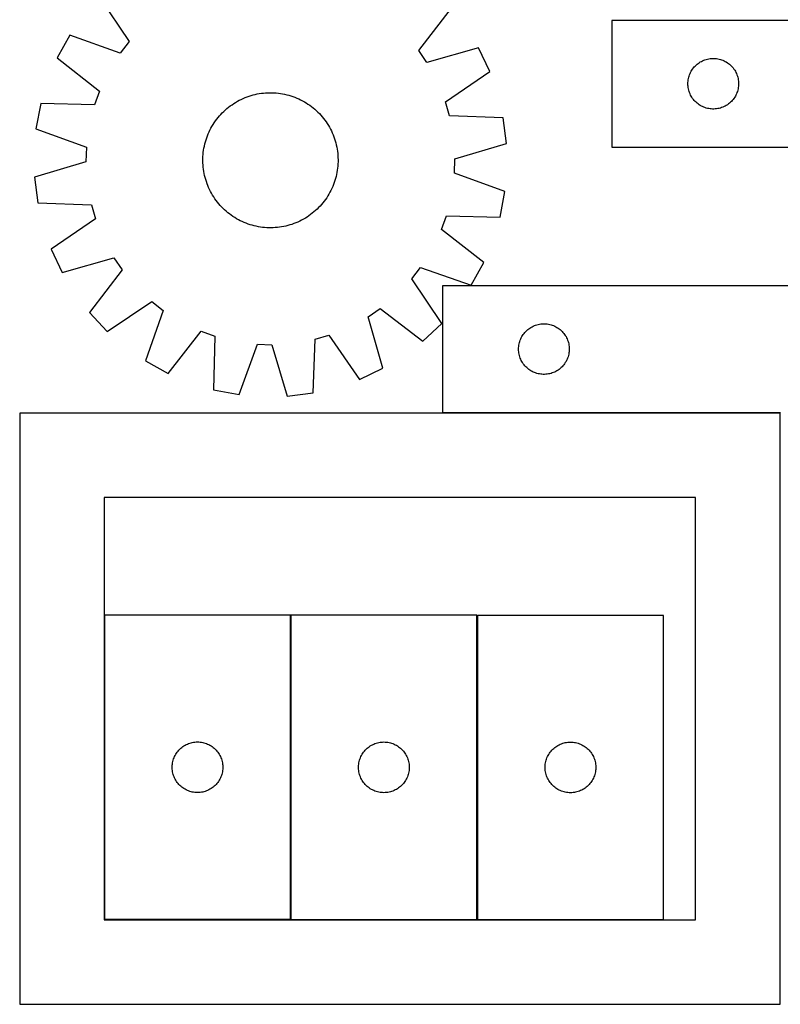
# Model space of a CAD drawing. Header units: millimetres. Extents: x 7 to 1493, y 7 to 2993.
# Tile 4 of 14: x 7 to 457, y 708 to 1291. Entities that reach past the tile are written whole.
import ezdxf

# ---------------------------------------------------------------- set-up
doc = ezdxf.new("R2010")
doc.units = ezdxf.units.MM
doc.layers.add('CUT', color=7, linetype='CONTINUOUS', true_color=0x000000)

msp = doc.modelspace()

# ---------------------------------------------------------------- linework, layer by layer
at = {"layer": 'CUT'}
for p, q in [((53.618863, 1304.591877), (71.339222, 1278.229714)), ((242.770113, 1272.916194), (262.089085, 1298.130318)), ((657.019708, 1290.8133), (357.019708, 1290.8133)), ((357.019708, 1290.8133), (357.019708, 1215.8133)), ((36.136917, 1282.034232), (28.730439, 1268.548142)), ((66.086865, 1271.452391), (36.136917, 1282.034232)), ((71.339222, 1278.229714), (66.086865, 1271.452391)), ((247.592663, 1265.826597), (242.770113, 1272.916194)), ((278.140462, 1274.533303), (247.592663, 1265.826597)), ((284.697519, 1260.614412), (278.140462, 1274.533303)), ((28.730439, 1268.548142), (53.729858, 1248.952127)), ((407.410811, 1264.831507), (408.016494, 1265.310889)), ((408.016494, 1265.310889), (408.646053, 1265.758455)), ((408.646053, 1265.758455), (409.297816, 1266.17302)), ((409.297816, 1266.17302), (409.970057, 1266.553482)), ((409.970057, 1266.553482), (410.660992, 1266.898834)), ((410.660992, 1266.898834), (411.36879, 1267.20816)), ((411.36879, 1267.20816), (412.091573, 1267.480639)), ((412.091573, 1267.480639), (412.827424, 1267.715548)), ((412.827424, 1267.715548), (413.574392, 1267.912266)), ((413.574392, 1267.912266), (414.330497, 1268.070269)), ((414.330497, 1268.070269), (415.093733, 1268.18914)), ((415.093733, 1268.18914), (415.862076, 1268.268563)), ((415.862076, 1268.268563), (416.63349, 1268.308327)), ((416.63349, 1268.308327), (417.405927, 1268.308327)), ((417.405927, 1268.308327), (418.17734, 1268.268563)), ((418.17734, 1268.268563), (418.945684, 1268.18914)), ((418.945684, 1268.18914), (419.70892, 1268.070269)), ((419.70892, 1268.070269), (420.465024, 1267.912266)), ((420.465024, 1267.912266), (421.211993, 1267.715548)), ((421.211993, 1267.715548), (421.947844, 1267.480639)), ((421.947844, 1267.480639), (422.670627, 1267.20816)), ((422.670627, 1267.20816), (423.378424, 1266.898834)), ((423.378424, 1266.898834), (424.069359, 1266.553482)), ((424.069359, 1266.553482), (424.7416, 1266.17302)), ((424.7416, 1266.17302), (425.393364, 1265.758455)), ((425.393364, 1265.758455), (426.022923, 1265.310889)), ((426.022923, 1265.310889), (426.628606, 1264.831507)), ((258.532492, 1242.604245), (284.697519, 1260.614412)), ((402.983956, 1258.604581), (403.274955, 1259.320109)), ((403.274955, 1259.320109), (403.602402, 1260.019707)), ((403.602402, 1260.019707), (403.96543, 1260.701521)), ((403.96543, 1260.701521), (404.363075, 1261.363743)), ((404.363075, 1261.363743), (404.794283, 1262.004617)), ((404.794283, 1262.004617), (405.257911, 1262.622442)), ((405.257911, 1262.622442), (405.752729, 1263.215582)), ((405.752729, 1263.215582), (406.277426, 1263.782462)), ((406.277426, 1263.782462), (406.830608, 1264.321581)), ((406.830608, 1264.321581), (407.410811, 1264.831507)), ((426.628606, 1264.831507), (427.208808, 1264.321581)), ((427.208808, 1264.321581), (427.761991, 1263.782462)), ((427.761991, 1263.782462), (428.286687, 1263.215582)), ((428.286687, 1263.215582), (428.781505, 1262.622442)), ((428.781505, 1262.622442), (429.245133, 1262.004617)), ((429.245133, 1262.004617), (429.676342, 1261.363743)), ((429.676342, 1261.363743), (430.073987, 1260.701521)), ((430.073987, 1260.701521), (430.437015, 1260.019707)), ((430.437015, 1260.019707), (430.764462, 1259.320109)), ((430.764462, 1259.320109), (431.055461, 1258.604581)), ((402.019708, 1253.3133), (402.039597, 1254.085481)), ((402.039597, 1252.541119), (402.019708, 1253.3133)), ((402.039597, 1254.085481), (402.09921, 1254.855615)), ((402.09921, 1254.855615), (402.19839, 1255.621659)), ((402.19839, 1255.621659), (402.336873, 1256.381581)), ((402.336873, 1256.381581), (402.514292, 1257.133367)), ((402.514292, 1257.133367), (402.730178, 1257.875023)), ((402.730178, 1257.875023), (402.983956, 1258.604581)), ((431.055461, 1258.604581), (431.309239, 1257.875023)), ((431.309239, 1257.875023), (431.525124, 1257.133367)), ((431.525124, 1257.133367), (431.702544, 1256.381581)), ((431.702544, 1256.381581), (431.841027, 1255.621659)), ((431.841027, 1255.621659), (431.940206, 1254.855615)), ((431.940206, 1254.855615), (431.99982, 1254.085481)), ((431.99982, 1254.085481), (432.019708, 1253.3133)), ((432.019708, 1253.3133), (431.99982, 1252.541119)), ((53.729858, 1248.952127), (50.828877, 1240.883441)), ((147.139736, 1247.228392), (148.375778, 1247.454683)), ((148.375778, 1247.454683), (149.618318, 1247.642038)), ((149.618318, 1247.642038), (150.866129, 1247.790271)), ((150.866129, 1247.790271), (152.117981, 1247.899237)), ((152.117981, 1247.899237), (153.372638, 1247.968827)), ((153.372638, 1247.968827), (154.628862, 1247.998973)), ((154.628862, 1247.998973), (155.885413, 1247.989645)), ((155.885413, 1247.989645), (157.14105, 1247.940852)), ((157.14105, 1247.940852), (158.394536, 1247.852643)), ((158.394536, 1247.852643), (159.644632, 1247.725105)), ((159.644632, 1247.725105), (160.890106, 1247.558363)), ((160.890106, 1247.558363), (162.129727, 1247.352582)), ((402.09921, 1251.770985), (402.039597, 1252.541119)), ((402.19839, 1251.004941), (402.09921, 1251.770985)), ((402.336873, 1250.245019), (402.19839, 1251.004941)), ((402.514292, 1249.493233), (402.336873, 1250.245019)), ((402.730178, 1248.751578), (402.514292, 1249.493233)), ((402.983956, 1248.022019), (402.730178, 1248.751578)), ((403.274955, 1247.306492), (402.983956, 1248.022019)), ((431.055461, 1248.022019), (430.764462, 1247.306492)), ((431.309239, 1248.751578), (431.055461, 1248.022019)), ((431.525124, 1249.493233), (431.309239, 1248.751578)), ((431.702544, 1250.245019), (431.525124, 1249.493233)), ((431.841027, 1251.004941), (431.702544, 1250.245019)), ((431.940206, 1251.770985), (431.841027, 1251.004941)), ((431.99982, 1252.541119), (431.940206, 1251.770985)), ((19.074815, 1241.692327), (16.198267, 1226.577566)), ((50.828877, 1240.883441), (19.074815, 1241.692327)), ((133.248113, 1241.594739), (134.314052, 1242.260156)), ((134.314052, 1242.260156), (135.400366, 1242.891764)), ((135.400366, 1242.891764), (136.505984, 1243.488938)), ((136.505984, 1243.488938), (137.629813, 1244.051089)), ((137.629813, 1244.051089), (138.770746, 1244.577662)), ((138.770746, 1244.577662), (139.927656, 1245.068138)), ((139.927656, 1245.068138), (141.099401, 1245.522032)), ((141.099401, 1245.522032), (142.284825, 1245.938897)), ((142.284825, 1245.938897), (143.482759, 1246.318321)), ((143.482759, 1246.318321), (144.692019, 1246.65993)), ((144.692019, 1246.65993), (145.911412, 1246.963387)), ((145.911412, 1246.963387), (147.139736, 1247.228392)), ((162.129727, 1247.352582), (163.362273, 1247.107965)), ((163.362273, 1247.107965), (164.586527, 1246.824754)), ((164.586527, 1246.824754), (165.801281, 1246.503228)), ((165.801281, 1246.503228), (167.005337, 1246.143704)), ((167.005337, 1246.143704), (168.197505, 1245.746537)), ((168.197505, 1245.746537), (169.37661, 1245.312119)), ((169.37661, 1245.312119), (170.541487, 1244.840879)), ((170.541487, 1244.840879), (171.690988, 1244.333282)), ((171.690988, 1244.333282), (172.823977, 1243.789829)), ((172.823977, 1243.789829), (173.939338, 1243.211055)), ((173.939338, 1243.211055), (175.035968, 1242.597533)), ((175.035968, 1242.597533), (176.112785, 1241.949868)), ((176.112785, 1241.949868), (177.168728, 1241.268699)), ((260.928204, 1234.371388), (258.532492, 1242.604245)), ((403.602402, 1246.606893), (403.274955, 1247.306492)), ((403.96543, 1245.925079), (403.602402, 1246.606893)), ((404.363075, 1245.262857), (403.96543, 1245.925079)), ((404.794283, 1244.621984), (404.363075, 1245.262857)), ((405.257911, 1244.004158), (404.794283, 1244.621984)), ((405.752729, 1243.411018), (405.257911, 1244.004158)), ((406.277426, 1242.844138), (405.752729, 1243.411018)), ((406.830608, 1242.30502), (406.277426, 1242.844138)), ((407.410811, 1241.795093), (406.830608, 1242.30502)), ((408.016494, 1241.315711), (407.410811, 1241.795093)), ((426.628606, 1241.795093), (426.022923, 1241.315711)), ((427.208808, 1242.30502), (426.628606, 1241.795093)), ((427.761991, 1242.844138), (427.208808, 1242.30502)), ((428.286687, 1243.411018), (427.761991, 1242.844138)), ((428.781505, 1244.004158), (428.286687, 1243.411018)), ((429.245133, 1244.621984), (428.781505, 1244.004158)), ((429.676342, 1245.262857), (429.245133, 1244.621984)), ((430.073987, 1245.925079), (429.676342, 1245.262857)), ((430.437015, 1246.606893), (430.073987, 1245.925079)), ((430.764462, 1247.306492), (430.437015, 1246.606893)), ((125.575654, 1235.139721), (126.442622, 1236.049322)), ((126.442622, 1236.049322), (127.337733, 1236.931241)), ((127.337733, 1236.931241), (128.260104, 1237.78461)), ((128.260104, 1237.78461), (129.208826, 1238.608585)), ((129.208826, 1238.608585), (130.18296, 1239.402353)), ((130.18296, 1239.402353), (131.181547, 1240.165132)), ((131.181547, 1240.165132), (132.203601, 1240.896167)), ((132.203601, 1240.896167), (133.248113, 1241.594739)), ((177.168728, 1241.268699), (178.202754, 1240.554698)), ((178.202754, 1240.554698), (179.213842, 1239.808569)), ((179.213842, 1239.808569), (180.200995, 1239.03105)), ((180.200995, 1239.03105), (181.163238, 1238.222907)), ((181.163238, 1238.222907), (182.099622, 1237.384938)), ((182.099622, 1237.384938), (183.009223, 1236.51797)), ((183.009223, 1236.51797), (183.891142, 1235.622859)), ((408.646053, 1240.868145), (408.016494, 1241.315711)), ((409.297816, 1240.453581), (408.646053, 1240.868145)), ((409.970057, 1240.073118), (409.297816, 1240.453581)), ((410.660992, 1239.727766), (409.970057, 1240.073118)), ((411.36879, 1239.418441), (410.660992, 1239.727766)), ((412.091573, 1239.145962), (411.36879, 1239.418441)), ((412.827424, 1238.911052), (412.091573, 1239.145962)), ((413.574392, 1238.714334), (412.827424, 1238.911052)), ((414.330497, 1238.556331), (413.574392, 1238.714334)), ((415.093733, 1238.43746), (414.330497, 1238.556331)), ((415.862076, 1238.358037), (415.093733, 1238.43746)), ((416.63349, 1238.318273), (415.862076, 1238.358037)), ((417.405927, 1238.318273), (416.63349, 1238.318273)), ((418.17734, 1238.358037), (417.405927, 1238.318273)), ((418.945684, 1238.43746), (418.17734, 1238.358037)), ((419.70892, 1238.556331), (418.945684, 1238.43746)), ((420.465024, 1238.714334), (419.70892, 1238.556331)), ((421.211993, 1238.911052), (420.465024, 1238.714334)), ((421.947844, 1239.145962), (421.211993, 1238.911052)), ((422.670627, 1239.418441), (421.947844, 1239.145962)), ((423.378424, 1239.727766), (422.670627, 1239.418441)), ((424.069359, 1240.073118), (423.378424, 1239.727766)), ((424.7416, 1240.453581), (424.069359, 1240.073118)), ((425.393364, 1240.868145), (424.7416, 1240.453581)), ((426.022923, 1241.315711), (425.393364, 1240.868145)), ((121.010724, 1229.152884), (121.691893, 1230.208827)), ((121.691893, 1230.208827), (122.405894, 1231.242853)), ((122.405894, 1231.242853), (123.152023, 1232.253941)), ((123.152023, 1232.253941), (123.929542, 1233.241094)), ((123.929542, 1233.241094), (124.737685, 1234.203337)), ((124.737685, 1234.203337), (125.575654, 1235.139721)), ((183.891142, 1235.622859), (184.744511, 1234.700487)), ((184.744511, 1234.700487), (185.568486, 1233.751766)), ((185.568486, 1233.751766), (186.362254, 1232.777631)), ((186.362254, 1232.777631), (187.125033, 1231.779044)), ((187.125033, 1231.779044), (187.856068, 1230.756991)), ((187.856068, 1230.756991), (188.55464, 1229.712479)), ((292.671408, 1233.212168), (260.928204, 1234.371388)), ((294.606366, 1217.948274), (292.671408, 1233.212168)), ((16.198267, 1226.577566), (46.029629, 1215.665894)), ((118.119712, 1223.581586), (118.62731, 1224.731087)), ((118.62731, 1224.731087), (119.170763, 1225.864076)), ((119.170763, 1225.864076), (119.749536, 1226.979436)), ((119.749536, 1226.979436), (120.363058, 1228.076067)), ((120.363058, 1228.076067), (121.010724, 1229.152884)), ((188.55464, 1229.712479), (189.220057, 1228.64654)), ((189.220057, 1228.64654), (189.851665, 1227.560225)), ((189.851665, 1227.560225), (190.448839, 1226.454608)), ((190.448839, 1226.454608), (191.01099, 1225.330778)), ((191.01099, 1225.330778), (191.537563, 1224.189846)), ((191.537563, 1224.189846), (192.028039, 1223.032936)), ((116.135838, 1217.626626), (116.457364, 1218.84138)), ((116.457364, 1218.84138), (116.816888, 1220.045435)), ((116.816888, 1220.045435), (117.214055, 1221.237604)), ((117.214055, 1221.237604), (117.648472, 1222.416709)), ((117.648472, 1222.416709), (118.119712, 1223.581586)), ((192.028039, 1223.032936), (192.481933, 1221.861191)), ((192.481933, 1221.861191), (192.898798, 1220.675766)), ((192.898798, 1220.675766), (193.278222, 1219.477833)), ((193.278222, 1219.477833), (193.619831, 1218.268573)), ((46.029629, 1215.665894), (45.763994, 1207.095666)), ((115.107948, 1211.434635), (115.235487, 1212.684731)), ((115.235487, 1212.684731), (115.402229, 1213.930205)), ((115.402229, 1213.930205), (115.608009, 1215.169826)), ((115.608009, 1215.169826), (115.852626, 1216.402372)), ((115.852626, 1216.402372), (116.135838, 1217.626626)), ((193.619831, 1218.268573), (193.923288, 1217.049179)), ((193.923288, 1217.049179), (194.188293, 1215.820856)), ((194.188293, 1215.820856), (194.414584, 1214.584814)), ((194.414584, 1214.584814), (194.601939, 1213.342274)), ((194.601939, 1213.342274), (194.750172, 1212.094463)), ((264.156499, 1208.905025), (294.606366, 1217.948274)), ((357.019708, 1215.8133), (557.019708, 1215.8133)), ((45.763994, 1207.095666), (15.314127, 1198.052417)), ((114.961619, 1207.668961), (114.970947, 1208.925512)), ((114.991765, 1206.412737), (114.961619, 1207.668961)), ((114.970947, 1208.925512), (115.019739, 1210.181149)), ((115.019739, 1210.181149), (115.107948, 1211.434635)), ((194.750172, 1212.094463), (194.859138, 1210.842611)), ((194.859138, 1210.842611), (194.928728, 1209.587954)), ((194.949546, 1207.075179), (194.900753, 1205.819541)), ((194.928728, 1209.587954), (194.958874, 1208.33173)), ((194.958874, 1208.33173), (194.949546, 1207.075179)), ((263.890864, 1200.334797), (264.156499, 1208.905025)), ((115.061355, 1205.15808), (114.991765, 1206.412737)), ((115.17032, 1203.906228), (115.061355, 1205.15808)), ((115.318554, 1202.658417), (115.17032, 1203.906228)), ((115.505909, 1201.415877), (115.318554, 1202.658417)), ((115.7322, 1200.179835), (115.505909, 1201.415877)), ((194.312483, 1200.830865), (194.067866, 1199.598319)), ((194.518264, 1202.070486), (194.312483, 1200.830865)), ((194.685006, 1203.31596), (194.518264, 1202.070486)), ((194.812544, 1204.566056), (194.685006, 1203.31596)), ((194.900753, 1205.819541), (194.812544, 1204.566056)), ((15.314127, 1198.052417), (17.249085, 1182.788522)), ((115.997205, 1198.951511), (115.7322, 1200.179835)), ((116.300662, 1197.732118), (115.997205, 1198.951511)), ((116.642271, 1196.522858), (116.300662, 1197.732118)), ((117.021695, 1195.324924), (116.642271, 1196.522858)), ((117.43856, 1194.1395), (117.021695, 1195.324924)), ((193.103605, 1195.955255), (192.706438, 1194.763087)), ((193.463129, 1197.159311), (193.103605, 1195.955255)), ((193.784655, 1198.374065), (193.463129, 1197.159311)), ((194.067866, 1199.598319), (193.784655, 1198.374065)), ((293.722226, 1189.423125), (263.890864, 1200.334797)), ((117.892454, 1192.967755), (117.43856, 1194.1395)), ((118.38293, 1191.810845), (117.892454, 1192.967755)), ((118.909503, 1190.669912), (118.38293, 1191.810845)), ((119.471654, 1189.546083), (118.909503, 1190.669912)), ((120.068828, 1188.440465), (119.471654, 1189.546083)), ((190.74973, 1190.136614), (190.170956, 1189.021254)), ((191.293183, 1191.269604), (190.74973, 1190.136614)), ((191.80078, 1192.419105), (191.293183, 1191.269604)), ((192.27202, 1193.583982), (191.80078, 1192.419105)), ((192.706438, 1194.763087), (192.27202, 1193.583982)), ((290.845677, 1174.308363), (293.722226, 1189.423125)), ((120.700435, 1187.354151), (120.068828, 1188.440465)), ((121.365853, 1186.288212), (120.700435, 1187.354151)), ((122.064425, 1185.2437), (121.365853, 1186.288212)), ((122.79546, 1184.221646), (122.064425, 1185.2437)), ((123.558238, 1183.223059), (122.79546, 1184.221646)), ((186.76847, 1183.74675), (185.990951, 1182.759597)), ((187.514599, 1184.757838), (186.76847, 1183.74675)), ((188.2286, 1185.791864), (187.514599, 1184.757838)), ((188.909769, 1186.847806), (188.2286, 1185.791864)), ((189.557434, 1187.924624), (188.909769, 1186.847806)), ((190.170956, 1189.021254), (189.557434, 1187.924624)), ((17.249085, 1182.788522), (48.992288, 1181.629303)), ((48.992288, 1181.629303), (51.388, 1173.396446)), ((124.352007, 1182.248925), (123.558238, 1183.223059)), ((125.175982, 1181.300203), (124.352007, 1182.248925)), ((126.02935, 1180.377832), (125.175982, 1181.300203)), ((126.91127, 1179.48272), (126.02935, 1180.377832)), ((127.820871, 1178.615753), (126.91127, 1179.48272)), ((128.757255, 1177.777784), (127.820871, 1178.615753)), ((129.719498, 1176.969641), (128.757255, 1177.777784)), ((181.660388, 1178.216081), (180.711667, 1177.392106)), ((182.58276, 1179.069449), (181.660388, 1178.216081)), ((183.477871, 1179.951369), (182.58276, 1179.069449)), ((184.344839, 1180.86097), (183.477871, 1179.951369)), ((185.182808, 1181.797354), (184.344839, 1180.86097)), ((185.990951, 1182.759597), (185.182808, 1181.797354)), ((51.388, 1173.396446), (25.222973, 1155.386279)), ((130.706651, 1176.192122), (129.719498, 1176.969641)), ((131.717739, 1175.445993), (130.706651, 1176.192122)), ((132.751765, 1174.731992), (131.717739, 1175.445993)), ((133.807707, 1174.050823), (132.751765, 1174.731992)), ((134.884525, 1173.403157), (133.807707, 1174.050823)), ((135.981155, 1172.789635), (134.884525, 1173.403157)), ((137.096515, 1172.210862), (135.981155, 1172.789635)), ((138.229505, 1171.667409), (137.096515, 1172.210862)), ((139.379006, 1171.159811), (138.229505, 1171.667409)), ((172.290679, 1171.949602), (171.149747, 1171.423029)), ((173.414509, 1172.511753), (172.290679, 1171.949602)), ((174.520127, 1173.108927), (173.414509, 1172.511753)), ((175.606441, 1173.740534), (174.520127, 1173.108927)), ((176.67238, 1174.405952), (175.606441, 1173.740534)), ((177.716892, 1175.104523), (176.67238, 1174.405952)), ((178.738945, 1175.835559), (177.716892, 1175.104523)), ((179.737532, 1176.598337), (178.738945, 1175.835559)), ((180.711667, 1177.392106), (179.737532, 1176.598337)), ((256.190635, 1167.048564), (259.091615, 1175.117249)), ((259.091615, 1175.117249), (290.845677, 1174.308363)), ((140.543883, 1170.688571), (139.379006, 1171.159811)), ((141.722988, 1170.254154), (140.543883, 1170.688571)), ((142.915156, 1169.856987), (141.722988, 1170.254154)), ((144.119212, 1169.497463), (142.915156, 1169.856987)), ((145.333966, 1169.175937), (144.119212, 1169.497463)), ((146.55822, 1168.892725), (145.333966, 1169.175937)), ((147.790766, 1168.648108), (146.55822, 1168.892725)), ((149.030387, 1168.442328), (147.790766, 1168.648108)), ((150.275861, 1168.275586), (149.030387, 1168.442328)), ((151.525957, 1168.148047), (150.275861, 1168.275586)), ((152.779442, 1168.059838), (151.525957, 1168.148047)), ((154.03508, 1168.011046), (152.779442, 1168.059838)), ((155.291631, 1168.001718), (154.03508, 1168.011046)), ((156.547855, 1168.031864), (155.291631, 1168.001718)), ((157.802512, 1168.101454), (156.547855, 1168.031864)), ((159.054364, 1168.210419), (157.802512, 1168.101454)), ((160.302175, 1168.358653), (159.054364, 1168.210419)), ((161.544715, 1168.546008), (160.302175, 1168.358653)), ((162.780757, 1168.772299), (161.544715, 1168.546008)), ((164.00908, 1169.037304), (162.780757, 1168.772299)), ((165.228474, 1169.34076), (164.00908, 1169.037304)), ((166.437734, 1169.682369), (165.228474, 1169.34076)), ((167.635667, 1170.061794), (166.437734, 1169.682369)), ((168.821092, 1170.478659), (167.635667, 1170.061794)), ((169.992837, 1170.932553), (168.821092, 1170.478659)), ((171.149747, 1171.423029), (169.992837, 1170.932553)), ((281.190054, 1147.452549), (256.190635, 1167.048564)), ((25.222973, 1155.386279), (31.780031, 1141.467388)), ((31.780031, 1141.467388), (62.32783, 1150.174094)), ((62.32783, 1150.174094), (67.15038, 1143.084497)), ((67.15038, 1143.084497), (47.831408, 1117.870373)), ((238.581271, 1137.770976), (243.833628, 1144.5483)), ((243.833628, 1144.5483), (273.783576, 1133.966459)), ((273.783576, 1133.966459), (281.190054, 1147.452549)), ((256.301629, 1111.408813), (238.581271, 1137.770976)), ((556.805109, 1133.718085), (256.805109, 1133.718085)), ((256.805109, 1133.718085), (256.805109, 1058.718085)), ((58.368714, 1106.658962), (84.730877, 1124.379321)), ((84.730877, 1124.379321), (91.508201, 1119.126964)), ((212.786498, 1115.367929), (219.876095, 1120.190479)), ((219.876095, 1120.190479), (245.090219, 1100.871507)), ((47.831408, 1117.870373), (58.368714, 1106.658962)), ((91.508201, 1119.126964), (80.92636, 1089.177016)), ((221.493204, 1084.82013), (212.786498, 1115.367929)), ((245.090219, 1100.871507), (256.301629, 1111.408813)), ((306.616009, 1107.226366), (307.196211, 1107.736292)), ((307.196211, 1107.736292), (307.801895, 1108.215674)), ((307.801895, 1108.215674), (308.431453, 1108.66324)), ((308.431453, 1108.66324), (309.083217, 1109.077805)), ((309.083217, 1109.077805), (309.755458, 1109.458267)), ((309.755458, 1109.458267), (310.446393, 1109.803619)), ((310.446393, 1109.803619), (311.15419, 1110.112945)), ((311.15419, 1110.112945), (311.876973, 1110.385424)), ((311.876973, 1110.385424), (312.612824, 1110.620333)), ((312.612824, 1110.620333), (313.359793, 1110.817051)), ((313.359793, 1110.817051), (314.115897, 1110.975055)), ((314.115897, 1110.975055), (314.879133, 1111.093925)), ((314.879133, 1111.093925), (315.647477, 1111.173348)), ((315.647477, 1111.173348), (316.41889, 1111.213112)), ((316.41889, 1111.213112), (317.191327, 1111.213112)), ((317.191327, 1111.213112), (317.962741, 1111.173348)), ((317.962741, 1111.173348), (318.731084, 1111.093925)), ((318.731084, 1111.093925), (319.49432, 1110.975055)), ((319.49432, 1110.975055), (320.250425, 1110.817051)), ((320.250425, 1110.817051), (320.997393, 1110.620333)), ((320.997393, 1110.620333), (321.733244, 1110.385424)), ((321.733244, 1110.385424), (322.456027, 1110.112945)), ((322.456027, 1110.112945), (323.163825, 1109.803619)), ((323.163825, 1109.803619), (323.85476, 1109.458267)), ((323.85476, 1109.458267), (324.527001, 1109.077805)), ((324.527001, 1109.077805), (325.178765, 1108.66324)), ((325.178765, 1108.66324), (325.808323, 1108.215674)), ((325.808323, 1108.215674), (326.414006, 1107.736292)), ((326.414006, 1107.736292), (326.994209, 1107.226366)), ((94.41245, 1081.770538), (114.008465, 1106.769957)), ((114.008465, 1106.769957), (122.07715, 1103.868976)), ((122.07715, 1103.868976), (121.268264, 1072.114914)), ((180.172069, 1070.289184), (181.331289, 1102.032387)), ((181.331289, 1102.032387), (189.564146, 1104.428099)), ((189.564146, 1104.428099), (207.574313, 1078.263072)), ((302.769356, 1101.509367), (303.060355, 1102.224894)), ((303.060355, 1102.224894), (303.387802, 1102.924492)), ((303.387802, 1102.924492), (303.75083, 1103.606306)), ((303.75083, 1103.606306), (304.148475, 1104.268528)), ((304.148475, 1104.268528), (304.579684, 1104.909402)), ((304.579684, 1104.909402), (305.043312, 1105.527227)), ((305.043312, 1105.527227), (305.53813, 1106.120367)), ((305.53813, 1106.120367), (306.062826, 1106.687248)), ((306.062826, 1106.687248), (306.616009, 1107.226366)), ((326.994209, 1107.226366), (327.547392, 1106.687248)), ((327.547392, 1106.687248), (328.072088, 1106.120367)), ((328.072088, 1106.120367), (328.566906, 1105.527227)), ((328.566906, 1105.527227), (329.030534, 1104.909402)), ((329.030534, 1104.909402), (329.461742, 1104.268528)), ((329.461742, 1104.268528), (329.859387, 1103.606306)), ((329.859387, 1103.606306), (330.222415, 1102.924492)), ((330.222415, 1102.924492), (330.549862, 1102.224894)), ((330.549862, 1102.224894), (330.840861, 1101.509367)), ((136.383026, 1069.238366), (147.294698, 1099.069728)), ((147.294698, 1099.069728), (155.864926, 1098.804093)), ((155.864926, 1098.804093), (164.908175, 1068.354226)), ((301.805109, 1096.218085), (301.824997, 1096.990267)), ((301.824997, 1095.445904), (301.805109, 1096.218085)), ((301.824997, 1096.990267), (301.884611, 1097.7604)), ((301.884611, 1097.7604), (301.98379, 1098.526444)), ((301.98379, 1098.526444), (302.122273, 1099.286366)), ((302.122273, 1099.286366), (302.299693, 1100.038152)), ((302.299693, 1100.038152), (302.515578, 1100.779808)), ((302.515578, 1100.779808), (302.769356, 1101.509367)), ((330.840861, 1101.509367), (331.094639, 1100.779808)), ((331.094639, 1100.779808), (331.310525, 1100.038152)), ((331.310525, 1100.038152), (331.487944, 1099.286366)), ((331.487944, 1099.286366), (331.626427, 1098.526444)), ((331.626427, 1098.526444), (331.725607, 1097.7604)), ((331.725607, 1097.7604), (331.78522, 1096.990267)), ((331.78522, 1096.990267), (331.805109, 1096.218085)), ((331.805109, 1096.218085), (331.78522, 1095.445904)), ((301.884611, 1094.67577), (301.824997, 1095.445904)), ((301.98379, 1093.909727), (301.884611, 1094.67577)), ((302.122273, 1093.149804), (301.98379, 1093.909727)), ((302.299693, 1092.398018), (302.122273, 1093.149804)), ((302.515578, 1091.656363), (302.299693, 1092.398018)), ((302.769356, 1090.926804), (302.515578, 1091.656363)), ((303.060355, 1090.211277), (302.769356, 1090.926804)), ((303.387802, 1089.511678), (303.060355, 1090.211277)), ((330.549862, 1090.211277), (330.222415, 1089.511678)), ((330.840861, 1090.926804), (330.549862, 1090.211277)), ((331.094639, 1091.656363), (330.840861, 1090.926804)), ((331.310525, 1092.398018), (331.094639, 1091.656363)), ((331.487944, 1093.149804), (331.310525, 1092.398018)), ((331.626427, 1093.909727), (331.487944, 1093.149804)), ((331.725607, 1094.67577), (331.626427, 1093.909727)), ((331.78522, 1095.445904), (331.725607, 1094.67577)), ((80.92636, 1089.177016), (94.41245, 1081.770538)), ((207.574313, 1078.263072), (221.493204, 1084.82013)), ((303.75083, 1088.829864), (303.387802, 1089.511678)), ((304.148475, 1088.167642), (303.75083, 1088.829864)), ((304.579684, 1087.526769), (304.148475, 1088.167642)), ((305.043312, 1086.908943), (304.579684, 1087.526769)), ((305.53813, 1086.315803), (305.043312, 1086.908943)), ((306.062826, 1085.748923), (305.53813, 1086.315803)), ((306.616009, 1085.209805), (306.062826, 1085.748923)), ((307.196211, 1084.699879), (306.616009, 1085.209805)), ((307.801895, 1084.220497), (307.196211, 1084.699879)), ((326.414006, 1084.699879), (325.808323, 1084.220497)), ((326.994209, 1085.209805), (326.414006, 1084.699879)), ((327.547392, 1085.748923), (326.994209, 1085.209805)), ((328.072088, 1086.315803), (327.547392, 1085.748923)), ((328.566906, 1086.908943), (328.072088, 1086.315803)), ((329.030534, 1087.526769), (328.566906, 1086.908943)), ((329.461742, 1088.167642), (329.030534, 1087.526769)), ((329.859387, 1088.829864), (329.461742, 1088.167642)), ((330.222415, 1089.511678), (329.859387, 1088.829864)), ((308.431453, 1083.77293), (307.801895, 1084.220497)), ((309.083217, 1083.358366), (308.431453, 1083.77293)), ((309.755458, 1082.977903), (309.083217, 1083.358366)), ((310.446393, 1082.632551), (309.755458, 1082.977903)), ((311.15419, 1082.323226), (310.446393, 1082.632551)), ((311.876973, 1082.050747), (311.15419, 1082.323226)), ((312.612824, 1081.815837), (311.876973, 1082.050747)), ((313.359793, 1081.61912), (312.612824, 1081.815837)), ((314.115897, 1081.461116), (313.359793, 1081.61912)), ((314.879133, 1081.342245), (314.115897, 1081.461116)), ((315.647477, 1081.262822), (314.879133, 1081.342245)), ((316.41889, 1081.223058), (315.647477, 1081.262822)), ((317.191327, 1081.223058), (316.41889, 1081.223058)), ((317.962741, 1081.262822), (317.191327, 1081.223058)), ((318.731084, 1081.342245), (317.962741, 1081.262822)), ((319.49432, 1081.461116), (318.731084, 1081.342245)), ((320.250425, 1081.61912), (319.49432, 1081.461116)), ((320.997393, 1081.815837), (320.250425, 1081.61912)), ((321.733244, 1082.050747), (320.997393, 1081.815837)), ((322.456027, 1082.323226), (321.733244, 1082.050747)), ((323.163825, 1082.632551), (322.456027, 1082.323226)), ((323.85476, 1082.977903), (323.163825, 1082.632551)), ((324.527001, 1083.358366), (323.85476, 1082.977903)), ((325.178765, 1083.77293), (324.527001, 1083.358366)), ((325.808323, 1084.220497), (325.178765, 1083.77293)), ((121.268264, 1072.114914), (136.383026, 1069.238366)), ((164.908175, 1068.354226), (180.172069, 1070.289184)), ((456.563675, 1058.299178), (6.563675, 1058.299178)), ((6.563675, 1058.299178), (6.563675, 708.299178)), ((256.805109, 1058.718085), (456.805109, 1058.718085)), ((456.563675, 708.299178), (456.563675, 1058.299178)), ((406.563675, 1008.299178), (56.563675, 1008.299178)), ((56.563675, 1008.299178), (56.563675, 758.299178)), ((406.563675, 758.299178), (406.563675, 1008.299178)), ((166.775906, 938.640306), (56.775906, 938.640306)), ((56.775906, 938.640306), (56.775906, 758.640306)), ((166.775906, 758.640306), (166.775906, 938.640306)), ((277.106343, 938.593141), (167.106343, 938.593141)), ((167.106343, 938.593141), (167.106343, 758.593141)), ((277.106343, 758.593141), (277.106343, 938.593141)), ((277.503493, 938.553786), (277.503493, 758.553786)), ((387.503493, 938.553786), (277.503493, 938.553786)), ((387.503493, 758.553786), (387.503493, 938.553786)), ((106.484625, 862.676059), (107.214183, 862.929837)), ((107.214183, 862.929837), (107.955839, 863.145722)), ((107.955839, 863.145722), (108.707625, 863.323142)), ((108.707625, 863.323142), (109.467547, 863.461625)), ((109.467547, 863.461625), (110.233591, 863.560804)), ((110.233591, 863.560804), (111.003725, 863.620418)), ((111.003725, 863.620418), (111.775906, 863.640306)), ((111.775906, 863.640306), (112.548087, 863.620418)), ((112.548087, 863.620418), (113.318221, 863.560804)), ((113.318221, 863.560804), (114.084264, 863.461625)), ((114.084264, 863.461625), (114.844187, 863.323142)), ((114.844187, 863.323142), (115.595973, 863.145722)), ((115.595973, 863.145722), (116.337628, 862.929837)), ((116.337628, 862.929837), (117.067187, 862.676059)), ((216.815061, 862.628894), (217.54462, 862.882672)), ((217.54462, 862.882672), (218.286276, 863.098557)), ((218.286276, 863.098557), (219.038062, 863.275977)), ((219.038062, 863.275977), (219.797984, 863.41446)), ((219.797984, 863.41446), (220.564028, 863.513639)), ((220.564028, 863.513639), (221.334161, 863.573253)), ((221.334161, 863.573253), (222.106343, 863.593141)), ((222.106343, 863.593141), (222.878524, 863.573253)), ((222.878524, 863.573253), (223.648657, 863.513639)), ((223.648657, 863.513639), (224.414701, 863.41446)), ((224.414701, 863.41446), (225.174624, 863.275977)), ((225.174624, 863.275977), (225.926409, 863.098557)), ((225.926409, 863.098557), (226.668065, 862.882672)), ((226.668065, 862.882672), (227.397624, 862.628894)), ((327.212212, 862.589538), (327.941771, 862.843317)), ((327.941771, 862.843317), (328.683426, 863.059202)), ((328.683426, 863.059202), (329.435212, 863.236621)), ((329.435212, 863.236621), (330.195135, 863.375104)), ((330.195135, 863.375104), (330.961178, 863.474284)), ((330.961178, 863.474284), (331.731312, 863.533897)), ((331.731312, 863.533897), (332.503493, 863.553786)), ((332.503493, 863.553786), (333.275675, 863.533897)), ((333.275675, 863.533897), (334.045808, 863.474284)), ((334.045808, 863.474284), (334.811852, 863.375104)), ((334.811852, 863.375104), (335.571774, 863.236621)), ((335.571774, 863.236621), (336.32356, 863.059202)), ((336.32356, 863.059202), (337.065216, 862.843317)), ((337.065216, 862.843317), (337.794775, 862.589538)), ((98.916186, 856.362198), (99.330751, 857.013962)), ((99.330751, 857.013962), (99.778317, 857.64352)), ((99.778317, 857.64352), (100.257699, 858.249204)), ((100.257699, 858.249204), (100.767625, 858.829406)), ((100.767625, 858.829406), (101.306744, 859.382589)), ((101.306744, 859.382589), (101.873624, 859.907285)), ((101.873624, 859.907285), (102.466764, 860.402103)), ((102.466764, 860.402103), (103.084589, 860.865731)), ((103.084589, 860.865731), (103.725463, 861.29694)), ((103.725463, 861.29694), (104.387685, 861.694585)), ((104.387685, 861.694585), (105.069499, 862.057613)), ((105.069499, 862.057613), (105.769097, 862.38506)), ((105.769097, 862.38506), (106.484625, 862.676059)), ((117.067187, 862.676059), (117.782714, 862.38506)), ((117.782714, 862.38506), (118.482313, 862.057613)), ((118.482313, 862.057613), (119.164127, 861.694585)), ((119.164127, 861.694585), (119.826349, 861.29694)), ((119.826349, 861.29694), (120.467222, 860.865731)), ((120.467222, 860.865731), (121.085048, 860.402103)), ((121.085048, 860.402103), (121.678188, 859.907285)), ((121.678188, 859.907285), (122.245068, 859.382589)), ((122.245068, 859.382589), (122.784186, 858.829406)), ((122.784186, 858.829406), (123.294113, 858.249204)), ((123.294113, 858.249204), (123.773494, 857.64352)), ((123.773494, 857.64352), (124.221061, 857.013962)), ((124.221061, 857.013962), (124.635625, 856.362198)), ((209.246623, 856.315033), (209.661187, 856.966797)), ((209.661187, 856.966797), (210.108754, 857.596356)), ((210.108754, 857.596356), (210.588136, 858.202039)), ((210.588136, 858.202039), (211.098062, 858.782241)), ((211.098062, 858.782241), (211.63718, 859.335424)), ((211.63718, 859.335424), (212.204061, 859.86012)), ((212.204061, 859.86012), (212.7972, 860.354938)), ((212.7972, 860.354938), (213.415026, 860.818566)), ((213.415026, 860.818566), (214.0559, 861.249775)), ((214.0559, 861.249775), (214.718122, 861.64742)), ((214.718122, 861.64742), (215.399936, 862.010448)), ((215.399936, 862.010448), (216.099534, 862.337895)), ((216.099534, 862.337895), (216.815061, 862.628894)), ((227.397624, 862.628894), (228.113151, 862.337895)), ((228.113151, 862.337895), (228.812749, 862.010448)), ((228.812749, 862.010448), (229.494564, 861.64742)), ((229.494564, 861.64742), (230.156785, 861.249775)), ((230.156785, 861.249775), (230.797659, 860.818566)), ((230.797659, 860.818566), (231.415485, 860.354938)), ((231.415485, 860.354938), (232.008624, 859.86012)), ((232.008624, 859.86012), (232.575505, 859.335424)), ((232.575505, 859.335424), (233.114623, 858.782241)), ((233.114623, 858.782241), (233.624549, 858.202039)), ((233.624549, 858.202039), (234.103931, 857.596356)), ((234.103931, 857.596356), (234.551498, 856.966797)), ((234.551498, 856.966797), (234.966062, 856.315033)), ((319.643774, 856.275678), (320.058338, 856.927442)), ((320.058338, 856.927442), (320.505905, 857.557)), ((320.505905, 857.557), (320.985287, 858.162684)), ((320.985287, 858.162684), (321.495213, 858.742886)), ((321.495213, 858.742886), (322.034331, 859.296069)), ((322.034331, 859.296069), (322.601211, 859.820765)), ((322.601211, 859.820765), (323.194351, 860.315583)), ((323.194351, 860.315583), (323.812177, 860.779211)), ((323.812177, 860.779211), (324.45305, 861.210419)), ((324.45305, 861.210419), (325.115272, 861.608064)), ((325.115272, 861.608064), (325.797086, 861.971092)), ((325.797086, 861.971092), (326.496685, 862.298539)), ((326.496685, 862.298539), (327.212212, 862.589538)), ((337.794775, 862.589538), (338.510302, 862.298539)), ((338.510302, 862.298539), (339.2099, 861.971092)), ((339.2099, 861.971092), (339.891714, 861.608064)), ((339.891714, 861.608064), (340.553936, 861.210419)), ((340.553936, 861.210419), (341.19481, 860.779211)), ((341.19481, 860.779211), (341.812636, 860.315583)), ((341.812636, 860.315583), (342.405775, 859.820765)), ((342.405775, 859.820765), (342.972656, 859.296069)), ((342.972656, 859.296069), (343.511774, 858.742886)), ((343.511774, 858.742886), (344.0217, 858.162684)), ((344.0217, 858.162684), (344.501082, 857.557)), ((344.501082, 857.557), (344.948648, 856.927442)), ((344.948648, 856.927442), (345.363213, 856.275678)), ((96.900066, 850.566282), (97.018937, 851.329518)), ((97.018937, 851.329518), (97.17694, 852.085622)), ((97.17694, 852.085622), (97.373658, 852.832591)), ((97.373658, 852.832591), (97.608567, 853.568442)), ((97.608567, 853.568442), (97.881046, 854.291225)), ((97.881046, 854.291225), (98.190372, 854.999022)), ((98.190372, 854.999022), (98.535724, 855.689957)), ((98.535724, 855.689957), (98.916186, 856.362198)), ((124.635625, 856.362198), (125.016088, 855.689957)), ((125.016088, 855.689957), (125.36144, 854.999022)), ((125.36144, 854.999022), (125.670765, 854.291225)), ((125.670765, 854.291225), (125.943244, 853.568442)), ((125.943244, 853.568442), (126.178154, 852.832591)), ((126.178154, 852.832591), (126.374871, 852.085622)), ((126.374871, 852.085622), (126.532875, 851.329518)), ((126.532875, 851.329518), (126.651746, 850.566282)), ((207.230502, 850.519117), (207.349373, 851.282353)), ((207.349373, 851.282353), (207.507377, 852.038457)), ((207.507377, 852.038457), (207.704094, 852.785426)), ((207.704094, 852.785426), (207.939004, 853.521277)), ((207.939004, 853.521277), (208.211483, 854.24406)), ((208.211483, 854.24406), (208.520809, 854.951857)), ((208.520809, 854.951857), (208.866161, 855.642793)), ((208.866161, 855.642793), (209.246623, 856.315033)), ((234.966062, 856.315033), (235.346525, 855.642793)), ((235.346525, 855.642793), (235.691876, 854.951857)), ((235.691876, 854.951857), (236.001202, 854.24406)), ((236.001202, 854.24406), (236.273681, 853.521277)), ((236.273681, 853.521277), (236.508591, 852.785426)), ((236.508591, 852.785426), (236.705308, 852.038457)), ((236.705308, 852.038457), (236.863312, 851.282353)), ((236.863312, 851.282353), (236.982183, 850.519117)), ((317.627653, 850.479761), (317.746524, 851.242997)), ((317.746524, 851.242997), (317.904528, 851.999102)), ((317.904528, 851.999102), (318.101245, 852.74607)), ((318.101245, 852.74607), (318.336155, 853.481922)), ((318.336155, 853.481922), (318.608634, 854.204704)), ((318.608634, 854.204704), (318.917959, 854.912502)), ((318.917959, 854.912502), (319.263311, 855.603437)), ((319.263311, 855.603437), (319.643774, 856.275678)), ((345.363213, 856.275678), (345.743675, 855.603437)), ((345.743675, 855.603437), (346.089027, 854.912502)), ((346.089027, 854.912502), (346.398353, 854.204704)), ((346.398353, 854.204704), (346.670832, 853.481922)), ((346.670832, 853.481922), (346.905741, 852.74607)), ((346.905741, 852.74607), (347.102459, 851.999102)), ((347.102459, 851.999102), (347.260463, 851.242997)), ((347.260463, 851.242997), (347.379333, 850.479761)), ((96.780879, 849.026525), (96.820643, 849.797938)), ((96.780879, 848.254088), (96.780879, 849.026525)), ((96.820643, 847.482674), (96.780879, 848.254088)), ((96.820643, 849.797938), (96.900066, 850.566282)), ((96.900066, 846.714331), (96.820643, 847.482674)), ((97.018937, 845.951095), (96.900066, 846.714331)), ((97.17694, 845.19499), (97.018937, 845.951095)), ((126.532875, 845.951095), (126.374871, 845.19499)), ((126.651746, 846.714331), (126.532875, 845.951095)), ((126.651746, 850.566282), (126.731169, 849.797938)), ((126.731169, 847.482674), (126.651746, 846.714331)), ((126.731169, 849.797938), (126.770933, 849.026525)), ((126.770933, 848.254088), (126.731169, 847.482674)), ((126.770933, 849.026525), (126.770933, 848.254088)), ((207.111316, 848.97936), (207.15108, 849.750773)), ((207.111316, 848.206923), (207.111316, 848.97936)), ((207.15108, 847.435509), (207.111316, 848.206923)), ((207.15108, 849.750773), (207.230502, 850.519117)), ((207.230502, 846.667166), (207.15108, 847.435509)), ((207.349373, 845.90393), (207.230502, 846.667166)), ((207.507377, 845.147825), (207.349373, 845.90393)), ((236.863312, 845.90393), (236.705308, 845.147825)), ((236.982183, 846.667166), (236.863312, 845.90393)), ((236.982183, 850.519117), (237.061605, 849.750773)), ((237.061605, 847.435509), (236.982183, 846.667166)), ((237.061605, 849.750773), (237.10137, 848.97936)), ((237.10137, 848.206923), (237.061605, 847.435509)), ((237.10137, 848.97936), (237.10137, 848.206923)), ((317.508466, 848.940005), (317.54823, 849.711418)), ((317.508466, 848.167567), (317.508466, 848.940005)), ((317.54823, 847.396154), (317.508466, 848.167567)), ((317.54823, 849.711418), (317.627653, 850.479761)), ((317.627653, 846.627811), (317.54823, 847.396154)), ((317.746524, 845.864574), (317.627653, 846.627811)), ((317.904528, 845.10847), (317.746524, 845.864574)), ((347.260463, 845.864574), (347.102459, 845.10847)), ((347.379333, 846.627811), (347.260463, 845.864574)), ((347.379333, 850.479761), (347.458756, 849.711418)), ((347.458756, 847.396154), (347.379333, 846.627811)), ((347.458756, 849.711418), (347.49852, 848.940005)), ((347.49852, 848.167567), (347.458756, 847.396154)), ((347.49852, 848.940005), (347.49852, 848.167567)), ((97.373658, 844.448022), (97.17694, 845.19499)), ((97.608567, 843.712171), (97.373658, 844.448022)), ((97.881046, 842.989388), (97.608567, 843.712171)), ((98.190372, 842.28159), (97.881046, 842.989388)), ((98.535724, 841.590655), (98.190372, 842.28159)), ((98.916186, 840.918414), (98.535724, 841.590655)), ((99.330751, 840.26665), (98.916186, 840.918414)), ((99.778317, 839.637092), (99.330751, 840.26665)), ((100.257699, 839.031409), (99.778317, 839.637092)), ((123.773494, 839.637092), (123.294113, 839.031409)), ((124.221061, 840.26665), (123.773494, 839.637092)), ((124.635625, 840.918414), (124.221061, 840.26665)), ((125.016088, 841.590655), (124.635625, 840.918414)), ((125.36144, 842.28159), (125.016088, 841.590655)), ((125.670765, 842.989388), (125.36144, 842.28159)), ((125.943244, 843.712171), (125.670765, 842.989388)), ((126.178154, 844.448022), (125.943244, 843.712171)), ((126.374871, 845.19499), (126.178154, 844.448022)), ((207.704094, 844.400857), (207.507377, 845.147825)), ((207.939004, 843.665006), (207.704094, 844.400857)), ((208.211483, 842.942223), (207.939004, 843.665006)), ((208.520809, 842.234425), (208.211483, 842.942223)), ((208.866161, 841.54349), (208.520809, 842.234425)), ((209.246623, 840.871249), (208.866161, 841.54349)), ((209.661187, 840.219486), (209.246623, 840.871249)), ((210.108754, 839.589927), (209.661187, 840.219486)), ((210.588136, 838.984244), (210.108754, 839.589927)), ((234.103931, 839.589927), (233.624549, 838.984244)), ((234.551498, 840.219486), (234.103931, 839.589927)), ((234.966062, 840.871249), (234.551498, 840.219486)), ((235.346525, 841.54349), (234.966062, 840.871249)), ((235.691876, 842.234425), (235.346525, 841.54349)), ((236.001202, 842.942223), (235.691876, 842.234425)), ((236.273681, 843.665006), (236.001202, 842.942223)), ((236.508591, 844.400857), (236.273681, 843.665006)), ((236.705308, 845.147825), (236.508591, 844.400857)), ((318.101245, 844.361501), (317.904528, 845.10847)), ((318.336155, 843.62565), (318.101245, 844.361501)), ((318.608634, 842.902867), (318.336155, 843.62565)), ((318.917959, 842.19507), (318.608634, 842.902867)), ((319.263311, 841.504135), (318.917959, 842.19507)), ((319.643774, 840.831894), (319.263311, 841.504135)), ((320.058338, 840.18013), (319.643774, 840.831894)), ((320.505905, 839.550572), (320.058338, 840.18013)), ((320.985287, 838.944888), (320.505905, 839.550572)), ((344.501082, 839.550572), (344.0217, 838.944888)), ((344.948648, 840.18013), (344.501082, 839.550572)), ((345.363213, 840.831894), (344.948648, 840.18013)), ((345.743675, 841.504135), (345.363213, 840.831894)), ((346.089027, 842.19507), (345.743675, 841.504135)), ((346.398353, 842.902867), (346.089027, 842.19507)), ((346.670832, 843.62565), (346.398353, 842.902867)), ((346.905741, 844.361501), (346.670832, 843.62565)), ((347.102459, 845.10847), (346.905741, 844.361501)), ((100.767625, 838.451206), (100.257699, 839.031409)), ((101.306744, 837.898023), (100.767625, 838.451206)), ((101.873624, 837.373327), (101.306744, 837.898023)), ((102.466764, 836.878509), (101.873624, 837.373327)), ((103.084589, 836.414881), (102.466764, 836.878509)), ((103.725463, 835.983673), (103.084589, 836.414881)), ((104.387685, 835.586028), (103.725463, 835.983673)), ((105.069499, 835.223), (104.387685, 835.586028)), ((105.769097, 834.895553), (105.069499, 835.223)), ((106.484625, 834.604554), (105.769097, 834.895553)), ((107.214183, 834.350776), (106.484625, 834.604554)), ((107.955839, 834.13489), (107.214183, 834.350776)), ((108.707625, 833.957471), (107.955839, 834.13489)), ((109.467547, 833.818988), (108.707625, 833.957471)), ((110.233591, 833.719808), (109.467547, 833.818988)), ((111.003725, 833.660195), (110.233591, 833.719808)), ((111.775906, 833.640306), (111.003725, 833.660195)), ((112.548087, 833.660195), (111.775906, 833.640306)), ((113.318221, 833.719808), (112.548087, 833.660195)), ((114.084264, 833.818988), (113.318221, 833.719808)), ((114.844187, 833.957471), (114.084264, 833.818988)), ((115.595973, 834.13489), (114.844187, 833.957471)), ((116.337628, 834.350776), (115.595973, 834.13489)), ((117.067187, 834.604554), (116.337628, 834.350776)), ((117.782714, 834.895553), (117.067187, 834.604554)), ((118.482313, 835.223), (117.782714, 834.895553)), ((119.164127, 835.586028), (118.482313, 835.223)), ((119.826349, 835.983673), (119.164127, 835.586028)), ((120.467222, 836.414881), (119.826349, 835.983673)), ((121.085048, 836.878509), (120.467222, 836.414881)), ((121.678188, 837.373327), (121.085048, 836.878509)), ((122.245068, 837.898023), (121.678188, 837.373327)), ((122.784186, 838.451206), (122.245068, 837.898023)), ((123.294113, 839.031409), (122.784186, 838.451206)), ((211.098062, 838.404041), (210.588136, 838.984244)), ((211.63718, 837.850859), (211.098062, 838.404041)), ((212.204061, 837.326162), (211.63718, 837.850859)), ((212.7972, 836.831344), (212.204061, 837.326162)), ((213.415026, 836.367716), (212.7972, 836.831344)), ((214.0559, 835.936508), (213.415026, 836.367716)), ((214.718122, 835.538863), (214.0559, 835.936508)), ((215.399936, 835.175835), (214.718122, 835.538863)), ((216.099534, 834.848388), (215.399936, 835.175835)), ((216.815061, 834.557389), (216.099534, 834.848388)), ((217.54462, 834.303611), (216.815061, 834.557389)), ((218.286276, 834.087725), (217.54462, 834.303611)), ((219.038062, 833.910306), (218.286276, 834.087725)), ((219.797984, 833.771823), (219.038062, 833.910306)), ((220.564028, 833.672643), (219.797984, 833.771823)), ((221.334161, 833.61303), (220.564028, 833.672643)), ((222.106343, 833.593141), (221.334161, 833.61303)), ((222.878524, 833.61303), (222.106343, 833.593141)), ((223.648657, 833.672643), (222.878524, 833.61303)), ((224.414701, 833.771823), (223.648657, 833.672643)), ((225.174624, 833.910306), (224.414701, 833.771823)), ((225.926409, 834.087725), (225.174624, 833.910306)), ((226.668065, 834.303611), (225.926409, 834.087725)), ((227.397624, 834.557389), (226.668065, 834.303611)), ((228.113151, 834.848388), (227.397624, 834.557389)), ((228.812749, 835.175835), (228.113151, 834.848388)), ((229.494564, 835.538863), (228.812749, 835.175835)), ((230.156785, 835.936508), (229.494564, 835.538863)), ((230.797659, 836.367716), (230.156785, 835.936508)), ((231.415485, 836.831344), (230.797659, 836.367716)), ((232.008624, 837.326162), (231.415485, 836.831344)), ((232.575505, 837.850859), (232.008624, 837.326162)), ((233.114623, 838.404041), (232.575505, 837.850859)), ((233.624549, 838.984244), (233.114623, 838.404041)), ((321.495213, 838.364686), (320.985287, 838.944888)), ((322.034331, 837.811503), (321.495213, 838.364686)), ((322.601211, 837.286807), (322.034331, 837.811503)), ((323.194351, 836.791989), (322.601211, 837.286807)), ((323.812177, 836.328361), (323.194351, 836.791989)), ((324.45305, 835.897152), (323.812177, 836.328361)), ((325.115272, 835.499507), (324.45305, 835.897152)), ((325.797086, 835.13648), (325.115272, 835.499507)), ((326.496685, 834.809032), (325.797086, 835.13648)), ((327.212212, 834.518034), (326.496685, 834.809032)), ((327.941771, 834.264255), (327.212212, 834.518034)), ((328.683426, 834.04837), (327.941771, 834.264255)), ((329.435212, 833.870951), (328.683426, 834.04837)), ((330.195135, 833.732467), (329.435212, 833.870951)), ((330.961178, 833.633288), (330.195135, 833.732467)), ((331.731312, 833.573675), (330.961178, 833.633288)), ((332.503493, 833.553786), (331.731312, 833.573675)), ((333.275675, 833.573675), (332.503493, 833.553786)), ((334.045808, 833.633288), (333.275675, 833.573675)), ((334.811852, 833.732467), (334.045808, 833.633288)), ((335.571774, 833.870951), (334.811852, 833.732467)), ((336.32356, 834.04837), (335.571774, 833.870951)), ((337.065216, 834.264255), (336.32356, 834.04837)), ((337.794775, 834.518034), (337.065216, 834.264255)), ((338.510302, 834.809032), (337.794775, 834.518034)), ((339.2099, 835.13648), (338.510302, 834.809032)), ((339.891714, 835.499507), (339.2099, 835.13648)), ((340.553936, 835.897152), (339.891714, 835.499507)), ((341.19481, 836.328361), (340.553936, 835.897152)), ((341.812636, 836.791989), (341.19481, 836.328361)), ((342.405775, 837.286807), (341.812636, 836.791989)), ((342.972656, 837.811503), (342.405775, 837.286807)), ((343.511774, 838.364686), (342.972656, 837.811503)), ((344.0217, 838.944888), (343.511774, 838.364686)), ((56.563675, 758.299178), (406.563675, 758.299178)), ((56.775906, 758.640306), (166.775906, 758.640306)), ((167.106343, 758.593141), (277.106343, 758.593141)), ((277.503493, 758.553786), (387.503493, 758.553786)), ((6.563675, 708.299178), (456.563675, 708.299178))]:
    msp.add_line(p, q, dxfattribs=at)

doc.saveas('drawing.dxf')
